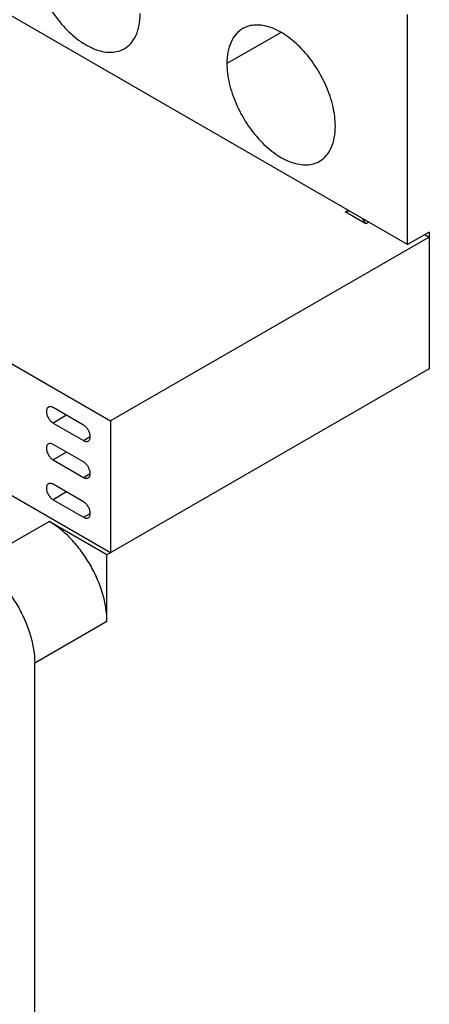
# Model space of a CAD drawing. Header units: millimetres. Extents: x 13 to 102, y 24 to 137.
# Tile 3 of 5: x 44 to 64, y 48 to 96. Entities that reach past the tile are written whole.
import ezdxf

# ---------------------------------------------------------------- set-up
doc = ezdxf.new("R2010")
doc.units = ezdxf.units.MM
doc.header["$LTSCALE"] = 10.491596
doc.layers.add('00_COMPONENTS', color=7, linetype='CONTINUOUS')

msp = doc.modelspace()

# ---------------------------------------------------------------- linework, layer by layer
at = {"layer": '00_COMPONENTS', "color": 7, "linetype": 'Continuous'}
for p, q in [((62.912, 85.265), (31.446, 103.432)), ((62.912, 85.265), (62.912, 96.533)), ((56.725, 95.655), (54.073, 94.124)), ((16.915, 94.797), (48.381, 76.631)), ((48.381, 70.18), (16.915, 88.347)), ((59.862, 86.863), (59.866, 86.866)), ((60.872, 86.28), (59.862, 86.863)), ((59.867, 86.866), (60.003, 86.945)), ((61.013, 86.361), (60.872, 86.28)), ((63.973, 85.877), (62.912, 85.265)), ((63.973, 85.877), (63.973, 79.182)), ((63.973, 85.632), (48.381, 76.631)), ((63.761, 85.755), (63.973, 85.632)), ((63.973, 79.182), (48.204, 70.078)), ((47.058, 76.426), (45.573, 77.283)), ((46.224, 76.908), (45.573, 76.526)), ((45.573, 76.526), (47.058, 75.668)), ((48.381, 76.631), (48.381, 70.18)), ((47.058, 75.668), (47.385, 75.86)), ((47.058, 74.621), (45.573, 75.479)), ((46.224, 75.103), (45.573, 74.721)), ((45.573, 74.721), (47.058, 73.864)), ((47.058, 73.864), (47.386, 74.056)), ((47.058, 72.67), (45.573, 73.527)), ((46.224, 73.152), (45.573, 72.77)), ((45.573, 72.77), (47.058, 71.912)), ((47.058, 71.912), (47.385, 72.104)), ((41.84, 69.67), (45.376, 71.711)), ((48.204, 70.078), (45.376, 71.711)), ((48.204, 66.812), (48.204, 70.078)), ((48.204, 66.812), (44.669, 64.771)), ((44.669, 34.56), (44.669, 64.771))]:
    msp.add_line(p, q, dxfattribs=at)
for points, knots in [([(44.527, 99.635), (44.527, 99.315), (44.617, 98.641), (44.952, 97.651), (45.467, 96.698), (46.123, 95.859), (46.864, 95.202), (47.535, 94.835), (48.06, 94.696), (48.421, 94.669), (48.758, 94.719), (48.962, 94.803), (49.054, 94.857)], [0, 0, 0, 0, 0.128695, 0.270283, 0.417442, 0.561784, 0.695453, 0.812714, 0.864676, 0.912511, 0.957138, 1, 1, 1, 1]), ([(49.054, 94.857), (49.178, 94.928), (49.409, 95.123), (49.656, 95.526), (49.802, 96.022), (49.831, 96.383), (49.831, 96.573)], [0, 0, 0, 0, 0.217784, 0.450919, 0.71031, 1, 1, 1, 1]), ([(59.377, 91.062), (59.377, 91.383), (59.287, 92.057), (58.952, 93.046), (58.436, 94), (57.781, 94.838), (57.04, 95.495), (56.369, 95.862), (55.844, 96.001), (55.482, 96.028), (55.146, 95.979), (54.942, 95.894), (54.85, 95.84)], [0, 0, 0, 0, 0.128695, 0.270283, 0.417442, 0.561784, 0.695453, 0.812714, 0.864676, 0.912511, 0.957138, 1, 1, 1, 1]), ([(54.85, 95.84), (54.726, 95.769), (54.495, 95.574), (54.248, 95.172), (54.102, 94.675), (54.073, 94.314), (54.073, 94.124)], [0, 0, 0, 0, 0.217784, 0.450919, 0.71031, 1, 1, 1, 1]), ([(54.073, 94.124), (54.073, 93.803), (54.163, 93.129), (54.498, 92.14), (55.013, 91.186), (55.669, 90.348), (56.41, 89.691), (57.081, 89.324), (57.606, 89.185), (57.967, 89.158), (58.304, 89.207), (58.508, 89.292), (58.6, 89.345)], [0, 0, 0, 0, 0.128695, 0.270283, 0.417442, 0.561784, 0.695453, 0.812714, 0.864676, 0.912511, 0.957138, 1, 1, 1, 1]), ([(58.6, 89.345), (58.724, 89.417), (58.955, 89.611), (59.202, 90.014), (59.348, 90.511), (59.377, 90.872), (59.377, 91.062)], [0, 0, 0, 0, 0.217784, 0.450919, 0.71031, 1, 1, 1, 1]), ([(59.866, 86.866), (59.895, 86.882), (59.958, 86.907), (60.025, 86.913), (60.059, 86.913)], [0, 0, 0, 0, 0.486978, 1, 1, 1, 1]), ([(60.674, 86.557), (60.693, 86.536), (60.765, 86.449), (60.829, 86.354), (60.872, 86.28)], [0, 0, 0, 0, 0.246091, 1, 1, 1, 1]), ([(45.343, 77.307), (45.327, 77.298), (45.298, 77.274), (45.267, 77.224), (45.249, 77.162), (45.245, 77.117), (45.245, 77.094)], [0, 0, 0, 0, 0.217771, 0.450741, 0.710256, 1, 1, 1, 1]), ([(45.573, 77.283), (45.553, 77.295), (45.513, 77.314), (45.451, 77.329), (45.393, 77.328), (45.358, 77.316), (45.343, 77.307)], [0, 0, 0, 0, 0.289331, 0.548966, 0.782272, 1, 1, 1, 1]), ([(45.245, 77.094), (45.245, 77.04), (45.266, 76.927), (45.336, 76.767), (45.439, 76.627), (45.527, 76.552), (45.573, 76.526)], [0, 0, 0, 0, 0.237254, 0.500001, 0.762748, 1, 1, 1, 1]), ([(47.386, 75.858), (47.386, 75.911), (47.366, 76.025), (47.296, 76.184), (47.193, 76.325), (47.105, 76.399), (47.058, 76.426)], [0, 0, 0, 0, 0.237254, 0.500001, 0.762748, 1, 1, 1, 1]), ([(47.292, 75.646), (47.307, 75.655), (47.335, 75.679), (47.365, 75.729), (47.383, 75.79), (47.386, 75.834), (47.386, 75.858)], [0, 0, 0, 0, 0.217727, 0.451033, 0.710668, 1, 1, 1, 1]), ([(45.343, 75.502), (45.327, 75.494), (45.298, 75.47), (45.267, 75.42), (45.249, 75.358), (45.245, 75.313), (45.245, 75.289)], [0, 0, 0, 0, 0.217771, 0.450741, 0.710256, 1, 1, 1, 1]), ([(45.245, 75.289), (45.245, 75.236), (45.266, 75.122), (45.336, 74.963), (45.439, 74.822), (45.527, 74.748), (45.573, 74.721)], [0, 0, 0, 0, 0.237254, 0.500001, 0.762748, 1, 1, 1, 1]), ([(45.573, 75.479), (45.553, 75.49), (45.513, 75.51), (45.451, 75.525), (45.393, 75.523), (45.358, 75.511), (45.343, 75.502)], [0, 0, 0, 0, 0.289331, 0.548966, 0.782272, 1, 1, 1, 1]), ([(47.058, 75.668), (47.079, 75.656), (47.12, 75.637), (47.182, 75.622), (47.241, 75.624), (47.276, 75.637), (47.292, 75.646)], [0, 0, 0, 0, 0.289743, 0.549258, 0.782228, 1, 1, 1, 1]), ([(47.292, 73.842), (47.303, 73.848), (47.325, 73.865), (47.36, 73.911), (47.387, 73.989), (47.389, 74.098), (47.364, 74.218), (47.315, 74.34), (47.244, 74.454), (47.159, 74.55), (47.093, 74.602), (47.058, 74.621)], [0, 0, 0, 0, 0.042882, 0.087593, 0.187194, 0.304663, 0.438435, 0.582783, 0.729862, 0.871388, 1, 1, 1, 1]), ([(47.058, 73.864), (47.079, 73.852), (47.12, 73.833), (47.182, 73.818), (47.241, 73.819), (47.277, 73.833), (47.292, 73.842)], [0, 0, 0, 0, 0.289745, 0.549274, 0.782245, 1, 1, 1, 1]), ([(45.343, 73.551), (45.327, 73.542), (45.298, 73.518), (45.267, 73.468), (45.249, 73.407), (45.245, 73.362), (45.245, 73.338)], [0, 0, 0, 0, 0.217771, 0.450741, 0.710256, 1, 1, 1, 1]), ([(45.245, 73.338), (45.245, 73.284), (45.266, 73.171), (45.336, 73.011), (45.439, 72.871), (45.527, 72.797), (45.573, 72.77)], [0, 0, 0, 0, 0.237254, 0.500001, 0.762748, 1, 1, 1, 1]), ([(45.573, 73.527), (45.553, 73.539), (45.513, 73.558), (45.451, 73.573), (45.393, 73.572), (45.358, 73.56), (45.343, 73.551)], [0, 0, 0, 0, 0.289331, 0.548966, 0.782272, 1, 1, 1, 1]), ([(47.386, 72.102), (47.386, 72.156), (47.366, 72.269), (47.296, 72.428), (47.193, 72.569), (47.105, 72.643), (47.058, 72.67)], [0, 0, 0, 0, 0.237254, 0.500001, 0.762748, 1, 1, 1, 1]), ([(47.058, 71.912), (47.079, 71.9), (47.12, 71.881), (47.182, 71.866), (47.241, 71.868), (47.276, 71.881), (47.292, 71.89)], [0, 0, 0, 0, 0.289743, 0.549258, 0.782228, 1, 1, 1, 1]), ([(47.292, 71.89), (47.307, 71.899), (47.335, 71.923), (47.365, 71.973), (47.383, 72.034), (47.386, 72.078), (47.386, 72.102)], [0, 0, 0, 0, 0.217727, 0.451033, 0.710668, 1, 1, 1, 1]), ([(48.204, 66.812), (48.204, 67.036), (48.163, 67.501), (48, 68.203), (47.739, 68.914), (47.389, 69.607), (46.963, 70.257), (46.478, 70.839), (45.952, 71.331), (45.57, 71.599), (45.376, 71.711)], [0, 0, 0, 0, 0.114147, 0.237337, 0.366978, 0.500001, 0.633024, 0.762665, 0.885853, 1, 1, 1, 1]), ([(41.84, 69.67), (42.034, 69.558), (42.417, 69.29), (42.943, 68.798), (43.428, 68.216), (43.853, 67.566), (44.203, 66.873), (44.465, 66.162), (44.628, 65.46), (44.669, 64.995), (44.669, 64.771)], [0, 0, 0, 0, 0.114147, 0.237335, 0.366976, 0.499999, 0.633022, 0.762663, 0.885853, 1, 1, 1, 1])]:
    msp.add_open_spline(points, degree=3, knots=knots, dxfattribs=at)

doc.saveas('drawing.dxf')
